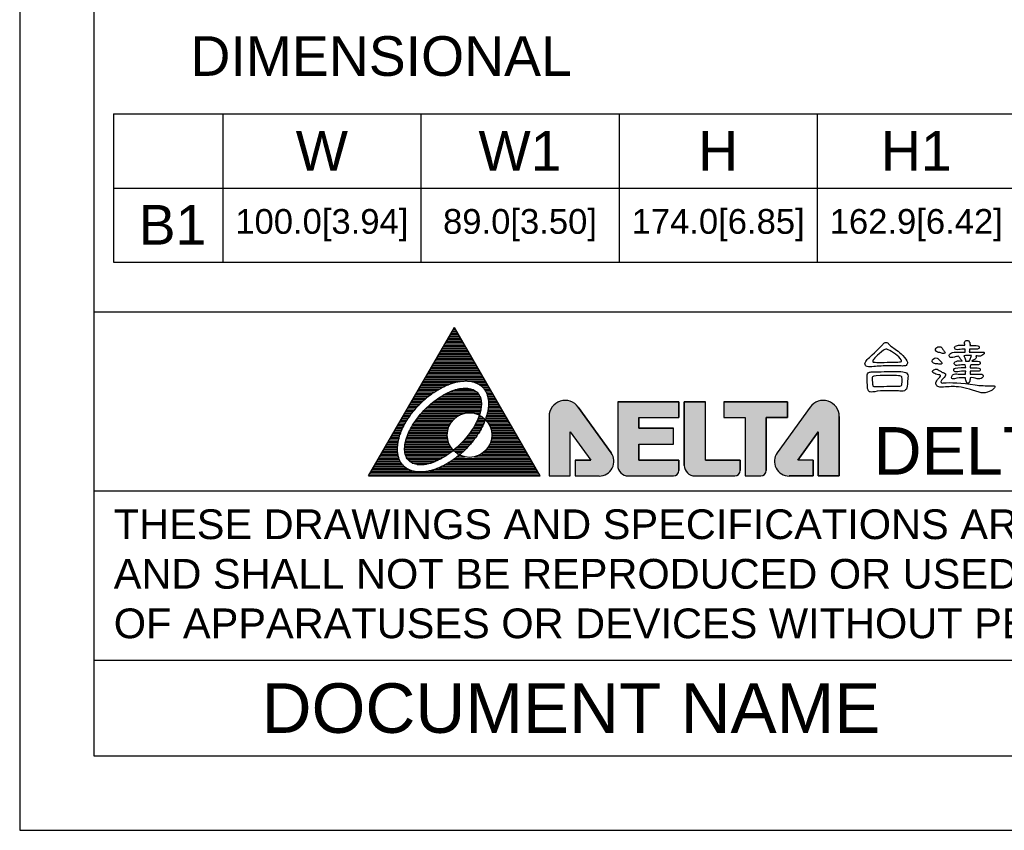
# Model space of a CAD drawing. Header units: millimetres. Extents: x 0 to 420, y 0 to 594.
# Tile 1 of 25: x 0 to 199, y 0 to 164. Entities that reach past the tile are written whole.
import ezdxf
from ezdxf.enums import TextEntityAlignment as Align

# ---------------------------------------------------------------- set-up
doc = ezdxf.new("R2010")
doc.units = ezdxf.units.MM
for name, color, linetype in [('DELTA', 5, 'Continuous'), ('DF', 3, 'Continuous'), ('SPEC', 1, 'Continuous'), ('TXT', 2, 'Continuous')]:
    doc.layers.add(name, color=color, linetype=linetype)
doc.styles.add('TEXTSTYLE_1', font='ARIAL.TTF')

msp = doc.modelspace()

# ---------------------------------------------------------------- hatches: boundary and pattern name
at = {"layer": 'DELTA'}
h = msp.add_hatch(color=7, dxfattribs=at)
edge = h.paths.add_edge_path()
edge.add_line((115.27, 74.73), (112.15, 74.73))
edge.add_line((112.15, 74.73), (112.15, 71.52))
edge.add_line((112.15, 71.52), (117, 71.52))
edge.add_arc((117, 74.47), 2.96, 270, 395.6164)
edge.add_line((119.4, 76.19), (112.77, 85.44))
edge.add_arc((110.13, 83.54), 3.25, 35.7261, 180)
edge.add_line((106.88, 83.54), (106.88, 71.52))
edge.add_line((106.88, 71.52), (111.16, 71.52))
edge.add_line((111.16, 71.52), (111.16, 80.46))
edge.add_line((111.16, 80.46), (115.27, 74.73))
edge = h.paths.add_edge_path()
edge.add_arc((122.86, 73.66), 2.14, 180, 270)
edge.add_line((122.86, 71.52), (131.98, 71.52))
edge.add_arc((131.98, 72.63), 1.11, 270, 360)
edge.add_line((133.09, 72.63), (133.09, 74.73))
edge.add_line((133.09, 74.73), (125.01, 74.73))
edge.add_line((125.01, 74.73), (125.01, 77.95))
edge.add_line((125.01, 77.95), (132.01, 77.95))
edge.add_line((132.01, 77.95), (132.01, 81.16))
edge.add_line((132.01, 81.16), (125.01, 81.16))
edge.add_line((125.01, 81.16), (125.01, 83.3))
edge.add_line((125.01, 83.3), (133.09, 83.3))
edge.add_line((133.09, 83.3), (133.09, 86.52))
edge.add_line((133.09, 86.52), (120.72, 86.52))
edge.add_line((120.72, 86.52), (120.72, 73.66))
edge = h.paths.add_edge_path()
edge.add_arc((136.3, 73.66), 2.14, 180.0847, 270)
edge.add_line((136.3, 71.52), (144.34, 71.52))
edge.add_arc((144.34, 72.63), 1.11, 270, 360)
edge.add_line((145.45, 72.63), (145.45, 74.73))
edge.add_line((145.45, 74.73), (138.44, 74.73))
edge.add_line((138.44, 74.73), (138.44, 86.52))
edge.add_line((138.44, 86.52), (134.16, 86.52))
edge.add_line((134.16, 86.52), (134.16, 73.66))
edge = h.paths.add_edge_path()
edge.add_line((142.15, 83.3), (146.44, 83.3))
edge.add_line((146.44, 83.3), (146.44, 71.52))
edge.add_line((146.44, 71.52), (149.61, 71.52))
edge.add_arc((149.61, 72.63), 1.11, 270, 360)
edge.add_line((150.72, 72.63), (150.72, 83.3))
edge.add_line((150.72, 83.3), (155.01, 83.3))
edge.add_line((155.01, 83.3), (155.01, 86.52))
edge.add_line((155.01, 86.52), (142.15, 86.52))
edge.add_line((142.15, 86.52), (142.15, 83.3))
edge = h.paths.add_edge_path()
edge.add_line((160.18, 74.73), (157.06, 74.73))
edge.add_line((157.06, 74.73), (161.17, 80.46))
edge.add_line((161.17, 80.46), (161.17, 71.52))
edge.add_line((161.17, 71.52), (165.45, 71.52))
edge.add_line((165.45, 71.52), (165.45, 83.54))
edge.add_arc((162.2, 83.54), 3.25, 0, 144.2739)
edge.add_line((159.56, 85.44), (152.93, 76.19))
edge.add_arc((155.33, 74.47), 2.96, 144.3836, 270)
edge.add_line((155.33, 71.52), (160.18, 71.52))
edge.add_line((160.18, 71.52), (160.18, 74.73))

# ---------------------------------------------------------------- linework, layer by layer
at = {"color": 7}
for p, q in [((0, 594), (0, 0)), ((18.95, 144.65), (401, 144.65)), ((18.95, 144.65), (18.95, 114.65)), ((41, 144.65), (41, 114.65)), ((81, 144.65), (81, 114.65)), ((121, 144.65), (121, 114.65)), ((161, 144.65), (161, 114.65)), ((18.95, 129.65), (401, 129.65)), ((18.95, 114.65), (401, 114.65)), ((0, 0), (420, 0))]:
    msp.add_line(p, q, dxfattribs=at)
at = {"layer": 'DELTA', "color": 7}
for p, q in [((70.45, 71.52), (87.77, 101.52)), ((87.5, 101.04), (87.85, 101.39)), ((105.1, 71.52), (87.77, 101.52)), ((86.58, 99.44), (88.97, 99.44)), ((86.76, 99.76), (88.79, 99.76)), ((86.94, 100.07), (88.61, 100.07)), ((87.12, 100.38), (88.43, 100.38)), ((87.3, 100.69), (88.25, 100.69)), ((87.48, 101.01), (88.07, 101.01)), ((87.78, 101.32), (87.89, 101.32)), ((85.49, 97.57), (90.05, 97.57)), ((85.67, 97.88), (89.87, 97.88)), ((85.86, 98.19), (89.69, 98.19)), ((86.04, 98.51), (89.51, 98.51)), ((86.22, 98.82), (89.33, 98.82)), ((86.4, 99.13), (89.15, 99.13)), ((84.41, 95.69), (91.14, 95.69)), ((84.59, 96.01), (90.96, 96.01)), ((84.77, 96.32), (90.78, 96.32)), ((84.95, 96.63), (90.6, 96.63)), ((85.13, 96.94), (90.42, 96.94)), ((85.31, 97.26), (90.23, 97.26)), ((83.15, 93.51), (92.4, 93.51)), ((83.33, 93.82), (92.22, 93.82)), ((83.51, 94.13), (92.04, 94.13)), ((83.69, 94.44), (91.86, 94.44)), ((83.87, 94.76), (91.68, 94.76)), ((84.05, 95.07), (91.5, 95.07)), ((84.23, 95.38), (91.32, 95.38)), ((82.07, 91.63), (93.48, 91.63)), ((82.25, 91.94), (93.3, 91.94)), ((82.43, 92.26), (93.12, 92.26)), ((82.61, 92.57), (92.94, 92.57)), ((82.79, 92.88), (92.76, 92.88)), ((82.97, 93.19), (92.58, 93.19)), ((80.98, 89.76), (86.05, 89.76)), ((81.16, 90.07), (86.81, 90.07)), ((81.34, 90.38), (87.79, 90.38)), ((81.53, 90.69), (89.64, 90.69)), ((81.71, 91.01), (93.84, 91.01)), ((81.89, 91.32), (93.66, 91.32)), ((90.43, 90.69), (94.02, 90.69)), ((91.97, 90.38), (94.2, 90.38)), ((92.63, 90.07), (94.38, 90.07)), ((93.09, 89.76), (94.57, 89.76)), ((79.72, 87.57), (82.49, 87.57)), ((79.9, 87.88), (82.89, 87.88)), ((80.08, 88.19), (83.32, 88.19)), ((80.26, 88.51), (83.78, 88.51)), ((80.44, 88.82), (84.27, 88.82)), ((80.62, 89.13), (84.8, 89.13)), ((80.8, 89.44), (85.39, 89.44)), ((85.05, 87.57), (92.91, 87.57)), ((85.58, 87.88), (92.76, 87.88)), ((86.16, 88.19), (92.54, 88.19)), ((86.81, 88.51), (92.25, 88.51)), ((87.61, 88.82), (91.82, 88.82)), ((88.73, 89.13), (91.06, 89.13)), ((93.44, 89.44), (94.75, 89.44)), ((93.71, 89.13), (94.93, 89.13)), ((93.93, 88.82), (95.11, 88.82)), ((94.11, 88.51), (95.29, 88.51)), ((94.26, 88.19), (95.47, 88.19)), ((94.37, 87.88), (95.65, 87.88)), ((94.46, 87.57), (95.83, 87.57)), ((78.64, 85.69), (80.45, 85.69)), ((78.82, 86.01), (80.75, 86.01)), ((79, 86.32), (81.06, 86.32)), ((79.18, 86.63), (81.39, 86.63)), ((79.36, 86.94), (81.74, 86.94)), ((79.54, 87.26), (82.1, 87.26)), ((82.59, 85.69), (93.19, 85.69)), ((82.94, 86.01), (93.2, 86.01)), ((83.32, 86.32), (93.19, 86.32)), ((83.71, 86.63), (93.16, 86.63)), ((84.13, 86.94), (93.11, 86.94)), ((84.57, 87.26), (93.03, 87.26)), ((94.53, 87.26), (96.01, 87.26)), ((94.59, 86.94), (96.19, 86.94)), ((94.62, 86.63), (96.37, 86.63)), ((94.63, 85.69), (96.91, 85.69)), ((94.64, 86.32), (96.55, 86.32)), ((94.64, 86.01), (96.73, 86.01)), ((120.72, 86.52), (120.72, 73.66)), ((120.72, 86.52), (120.72, 73.66)), ((133.09, 86.52), (120.72, 86.52)), ((120.72, 86.52), (133.09, 86.52)), ((133.09, 83.3), (133.09, 86.52)), ((133.09, 86.52), (133.09, 83.3)), ((134.16, 86.52), (134.16, 73.66)), ((134.16, 73.66), (134.16, 86.52)), ((138.44, 86.52), (134.16, 86.52)), ((134.16, 86.52), (138.44, 86.52)), ((138.44, 74.73), (138.44, 86.52)), ((138.44, 74.73), (138.44, 86.52)), ((155.01, 86.52), (142.15, 86.52)), ((142.15, 86.52), (155.01, 86.52)), ((142.15, 86.52), (142.15, 83.3)), ((142.15, 86.52), (142.15, 83.3)), ((155.01, 83.3), (155.01, 86.52)), ((155.01, 86.52), (155.01, 83.3)), ((77.38, 83.51), (78.68, 83.51)), ((77.56, 83.82), (78.9, 83.82)), ((77.74, 84.13), (79.13, 84.13)), ((77.92, 84.44), (79.37, 84.44)), ((78.1, 84.76), (79.62, 84.76)), ((78.28, 85.07), (79.89, 85.07)), ((78.46, 85.38), (80.16, 85.38)), ((80.53, 83.51), (88.3, 83.51)), ((80.79, 83.82), (88.85, 83.82)), ((81.06, 84.13), (89.71, 84.13)), ((81.33, 84.44), (92.99, 84.44)), ((81.63, 84.76), (93.06, 84.76)), ((81.93, 85.07), (93.12, 85.07)), ((82.25, 85.38), (93.16, 85.38)), ((91.91, 84.13), (92.9, 84.13)), ((92.69, 83.51), (93.31, 83.51)), ((92.77, 83.82), (92.8, 83.82)), ((94.22, 83.51), (98.17, 83.51)), ((94.31, 83.82), (97.99, 83.82)), ((94.39, 84.13), (97.81, 84.13)), ((94.46, 84.44), (97.63, 84.44)), ((94.52, 84.76), (97.45, 84.76)), ((94.57, 85.07), (97.27, 85.07)), ((94.6, 85.38), (97.09, 85.38)), ((106.88, 83.54), (106.88, 71.52)), ((106.88, 83.54), (106.88, 71.52)), ((119.4, 76.19), (112.77, 85.44)), ((112.77, 85.43), (119.4, 76.2)), ((159.56, 85.44), (152.93, 76.19)), ((159.56, 85.43), (152.93, 76.2)), ((165.45, 71.52), (165.45, 83.54)), ((165.45, 83.54), (165.45, 71.52)), ((76.29, 81.63), (77.55, 81.63)), ((76.47, 81.94), (77.72, 81.94)), ((76.65, 82.26), (77.89, 82.26)), ((76.83, 82.57), (78.07, 82.57)), ((77.01, 82.88), (78.26, 82.88)), ((77.19, 83.19), (78.46, 83.19)), ((79.23, 81.63), (86.71, 81.63)), ((79.42, 81.94), (86.87, 81.94)), ((79.62, 82.26), (87.06, 82.26)), ((79.83, 82.57), (87.28, 82.57)), ((80.06, 82.88), (87.56, 82.88)), ((80.29, 83.19), (87.89, 83.19)), ((91.81, 81.63), (93.47, 81.63)), ((91.98, 81.94), (93.62, 81.94)), ((92.15, 82.26), (93.76, 82.26)), ((92.3, 82.57), (93.89, 82.57)), ((92.44, 82.88), (94.01, 82.88)), ((92.57, 83.19), (93.72, 83.19)), ((94.06, 82.88), (98.53, 82.88)), ((94.12, 83.19), (98.35, 83.19)), ((94.33, 82.57), (98.72, 82.57)), ((94.56, 82.26), (98.9, 82.26)), ((94.75, 81.94), (99.08, 81.94)), ((94.9, 81.63), (99.26, 81.63)), ((125.01, 83.3), (133.09, 83.3)), ((125.01, 83.3), (133.09, 83.3)), ((125.01, 81.16), (125.01, 83.3)), ((125.01, 83.3), (125.01, 81.16)), ((142.15, 83.3), (146.44, 83.3)), ((142.15, 83.3), (146.44, 83.3)), ((146.44, 83.3), (146.44, 71.52)), ((146.44, 83.3), (146.44, 71.52)), ((150.72, 72.63), (150.72, 83.3)), ((150.72, 83.3), (150.72, 72.63)), ((150.72, 83.3), (155.01, 83.3)), ((155.01, 83.3), (150.72, 83.3)), ((75.21, 79.76), (76.76, 79.76)), ((75.39, 80.07), (76.87, 80.07)), ((75.57, 80.38), (76.99, 80.38)), ((75.75, 80.69), (77.11, 80.69)), ((75.93, 81.01), (77.25, 81.01)), ((76.11, 81.32), (77.4, 81.32)), ((78.3, 79.76), (86.31, 79.76)), ((78.43, 80.07), (86.32, 80.07)), ((78.57, 80.38), (86.35, 80.38)), ((78.72, 80.69), (86.4, 80.69)), ((78.88, 81.01), (86.48, 81.01)), ((79.05, 81.32), (86.58, 81.32)), ((90.55, 79.76), (92.39, 79.76)), ((90.79, 80.07), (92.59, 80.07)), ((91.01, 80.38), (92.78, 80.38)), ((91.23, 80.69), (92.97, 80.69)), ((91.43, 81.01), (93.14, 81.01)), ((91.63, 81.32), (93.31, 81.32)), ((95.03, 81.32), (99.44, 81.32)), ((95.13, 81.01), (99.62, 81.01)), ((95.21, 80.69), (99.8, 80.69)), ((95.26, 80.38), (99.98, 80.38)), ((95.3, 80.07), (100.16, 80.07)), ((95.31, 79.76), (100.34, 79.76)), ((111.16, 80.46), (115.27, 74.73)), ((111.16, 71.52), (111.16, 80.46)), ((111.16, 80.46), (115.27, 74.73)), ((111.16, 71.52), (111.16, 80.46)), ((132.01, 81.16), (125.01, 81.16)), ((125.01, 81.16), (132.01, 81.16)), ((132.01, 77.95), (132.01, 81.16)), ((132.01, 77.95), (132.01, 81.16)), ((157.06, 74.73), (161.17, 80.46)), ((161.17, 80.46), (157.06, 74.73)), ((161.17, 80.46), (161.17, 71.52)), ((161.17, 71.52), (161.17, 80.46)), ((73.95, 77.57), (76.29, 77.57)), ((74.13, 77.88), (76.33, 77.88)), ((74.31, 78.19), (76.37, 78.19)), ((74.49, 78.51), (76.43, 78.51)), ((74.67, 78.82), (76.5, 78.82)), ((74.85, 79.13), (76.58, 79.13)), ((75.03, 79.44), (76.66, 79.44)), ((77.74, 77.57), (86.88, 77.57)), ((77.78, 77.88), (86.72, 77.88)), ((77.83, 78.19), (86.59, 78.19)), ((77.9, 78.51), (86.49, 78.51)), ((77.98, 78.82), (86.41, 78.82)), ((78.07, 79.13), (86.35, 79.13)), ((78.18, 79.44), (86.32, 79.44)), ((88.56, 77.57), (90.67, 77.57)), ((88.89, 77.88), (90.95, 77.88)), ((89.2, 78.19), (91.21, 78.19)), ((89.49, 78.51), (91.47, 78.51)), ((89.78, 78.82), (91.71, 78.82)), ((90.05, 79.13), (91.95, 79.13)), ((90.31, 79.44), (92.17, 79.44)), ((94.73, 77.57), (101.6, 77.57)), ((94.89, 77.88), (101.42, 77.88)), ((95.02, 78.19), (101.24, 78.19)), ((95.13, 78.51), (101.06, 78.51)), ((95.21, 78.82), (100.88, 78.82)), ((95.26, 79.13), (100.7, 79.13)), ((95.29, 79.44), (100.52, 79.44)), ((125.01, 77.95), (132.01, 77.95)), ((125.01, 77.95), (132.01, 77.95)), ((125.01, 74.73), (125.01, 77.95)), ((125.01, 77.95), (125.01, 74.73)), ((72.86, 75.69), (76.39, 75.69)), ((73.04, 76.01), (76.33, 76.01)), ((73.23, 76.32), (76.29, 76.32)), ((73.41, 76.63), (76.27, 76.63)), ((73.59, 76.94), (76.27, 76.94)), ((73.77, 77.26), (76.27, 77.26)), ((77.71, 77.26), (87.07, 77.26)), ((77.71, 76.94), (87.3, 76.94)), ((77.72, 76.63), (87.48, 76.63)), ((77.75, 76.32), (87.08, 76.32)), ((77.81, 76.01), (86.66, 76.01)), ((77.9, 75.69), (86.2, 75.69)), ((87.58, 76.63), (89.75, 76.63)), ((87.86, 76.94), (90.07, 76.94)), ((87.92, 76.32), (89.42, 76.32)), ((88.22, 77.26), (90.38, 77.26)), ((88.34, 76.01), (89.07, 76.01)), ((88.7, 75.69), (88.9, 75.69)), ((92.72, 75.69), (102.68, 75.69)), ((93.28, 76.01), (102.5, 76.01)), ((93.7, 76.32), (102.32, 76.32)), ((94.03, 76.63), (102.14, 76.63)), ((94.31, 76.94), (101.96, 76.94)), ((94.54, 77.26), (101.78, 77.26)), ((71.78, 73.82), (77.26, 73.82)), ((71.96, 74.13), (77.03, 74.13)), ((72.14, 74.44), (76.84, 74.44)), ((72.32, 74.76), (76.69, 74.76)), ((72.5, 75.07), (76.56, 75.07)), ((72.68, 75.38), (76.46, 75.38)), ((78.03, 75.38), (85.71, 75.38)), ((78.2, 75.07), (85.18, 75.07)), ((78.44, 74.76), (84.58, 74.76)), ((78.76, 74.44), (83.89, 74.44)), ((79.24, 74.13), (83.04, 74.13)), ((80.25, 73.82), (81.67, 73.82)), ((85.95, 73.82), (103.77, 73.82)), ((86.5, 74.13), (103.59, 74.13)), ((87, 74.44), (103.41, 74.44)), ((87.46, 74.76), (103.23, 74.76)), ((87.9, 75.07), (103.05, 75.07)), ((88.31, 75.38), (89.8, 75.38)), ((91.81, 75.38), (102.87, 75.38)), ((112.15, 74.73), (112.15, 71.52)), ((115.27, 74.73), (112.15, 74.73)), ((112.15, 74.73), (112.15, 71.52)), ((112.15, 74.73), (115.27, 74.73)), ((133.09, 74.73), (125.01, 74.73)), ((125.01, 74.73), (133.09, 74.73)), ((133.09, 72.63), (133.09, 74.73)), ((133.09, 74.73), (133.09, 72.63)), ((145.45, 74.73), (138.44, 74.73)), ((138.44, 74.73), (145.45, 74.73)), ((145.45, 72.63), (145.45, 74.73)), ((145.45, 74.73), (145.45, 72.63)), ((160.18, 74.73), (157.06, 74.73)), ((160.18, 74.73), (157.06, 74.73)), ((160.18, 71.52), (160.18, 74.73)), ((160.18, 74.73), (160.18, 71.52)), ((70.52, 71.63), (105.03, 71.63)), ((70.7, 71.94), (104.85, 71.94)), ((70.88, 72.26), (104.67, 72.26)), ((71.06, 72.57), (79.18, 72.57)), ((71.24, 72.88), (78.43, 72.88)), ((71.42, 73.19), (77.93, 73.19)), ((71.6, 73.51), (77.56, 73.51)), ((82.79, 72.57), (104.49, 72.57)), ((83.85, 72.88), (104.31, 72.88)), ((84.66, 73.19), (104.13, 73.19)), ((85.35, 73.51), (103.95, 73.51)), ((70.45, 71.52), (105.1, 71.52)), ((106.88, 71.52), (111.16, 71.52)), ((106.88, 71.52), (111.16, 71.52)), ((112.15, 71.52), (117, 71.52)), ((112.15, 71.52), (117, 71.52)), ((122.86, 71.52), (131.98, 71.52)), ((122.86, 71.52), (131.98, 71.52)), ((136.3, 71.52), (144.34, 71.52)), ((136.3, 71.52), (144.34, 71.52)), ((146.44, 71.52), (149.61, 71.52)), ((146.44, 71.52), (149.61, 71.52)), ((155.33, 71.52), (160.18, 71.52)), ((160.18, 71.52), (155.33, 71.52)), ((161.17, 71.52), (165.45, 71.52)), ((165.45, 71.52), (161.17, 71.52))]:
    msp.add_line(p, q, dxfattribs=at)
msp.add_circle((90.81, 79.77), 4.5, dxfattribs=at)
for centre, radius, start, end in [((110.13, 83.54), 3.25, 35.7261, 180), ((110.13, 83.54), 3.25, 35.6787, 180), ((162.2, 83.54), 3.25, 0, 144.2739), ((162.2, 83.54), 3.25, 0, 144.3213), ((117, 74.47), 2.96, 270, 35.6787), ((117, 74.47), 2.96, 270, 35.6164), ((155.33, 74.47), 2.96, 144.3213, 270), ((155.33, 74.47), 2.96, 144.3836, 270), ((122.86, 73.66), 2.14, 180, 270), ((122.86, 73.66), 2.14, 180, 270), ((136.3, 73.66), 2.14, 180.0847, 270), ((136.3, 73.66), 2.14, 180, 270), ((131.98, 72.63), 1.11, 270, 0), ((131.98, 72.63), 1.11, 270, 0), ((144.34, 72.63), 1.11, 270, 0), ((144.34, 72.63), 1.11, 270, 0), ((149.61, 72.63), 1.11, 270, 0), ((149.61, 72.63), 1.11, 270, 0)]:
    msp.add_arc(centre, radius, start, end, dxfattribs=at)
for points, knots in [([(175.18, 93.76), (176.66, 93.75), (177.67, 93.74), (178.21, 93.72), (178.21, 93.72), (178.54, 93.71), (178.79, 93.75), (178.95, 93.84), (178.95, 93.84), (179.1, 93.93), (179.19, 94.09), (179.22, 94.31), (179.22, 94.31), (179.28, 94.55), (179.07, 94.94), (178.6, 95.47), (178.6, 95.47), (177.67, 96.45), (176.89, 97.12), (176.26, 97.47), (176.26, 97.47), (175.89, 97.67), (175.61, 97.92), (175.4, 98.22), (175.4, 98.22), (175.29, 98.39), (175.11, 98.48), (174.85, 98.49), (174.85, 98.49), (174.66, 98.49), (174.49, 98.39), (174.34, 98.19), (174.34, 98.19), (174.09, 97.88), (173.35, 97.15), (172.13, 96), (172.13, 96), (171.25, 95.21), (170.77, 94.67), (170.68, 94.39), (170.68, 94.39), (170.59, 94.12), (170.66, 93.89), (170.9, 93.71), (170.9, 93.71), (171.1, 93.54), (171.49, 93.5), (172.06, 93.57), (172.06, 93.57), (172.96, 93.68), (174, 93.74), (175.18, 93.76)], [0, 0, 0, 0, 0.076923, 0.076923, 0.076923, 0.076923, 0.153846, 0.153846, 0.153846, 0.153846, 0.230769, 0.230769, 0.230769, 0.230769, 0.307692, 0.307692, 0.307692, 0.307692, 0.384615, 0.384615, 0.384615, 0.384615, 0.461538, 0.461538, 0.461538, 0.461538, 0.538462, 0.538462, 0.538462, 0.538462, 0.615385, 0.615385, 0.615385, 0.615385, 0.692308, 0.692308, 0.692308, 0.692308, 0.769231, 0.769231, 0.769231, 0.769231, 0.846154, 0.846154, 0.846154, 0.846154, 0.923077, 0.923077, 0.923077, 0.923077, 1, 1, 1, 1]), ([(186.22, 97.3), (186.18, 97.41), (186.09, 97.5), (185.95, 97.57), (185.95, 97.57), (185.78, 97.64), (185.59, 97.64), (185.38, 97.57), (185.38, 97.57), (185.21, 97.51), (185.08, 97.43), (184.99, 97.32), (184.99, 97.32), (184.88, 97.15), (184.85, 97.01), (184.89, 96.89), (184.89, 96.89), (184.97, 96.67), (185.18, 96.53), (185.49, 96.47), (185.49, 96.47), (185.83, 96.4), (186.09, 96.34), (186.27, 96.26), (186.27, 96.26), (186.53, 96.2), (186.7, 96.22), (186.78, 96.33), (186.78, 96.33), (186.86, 96.42), (186.8, 96.58), (186.6, 96.81), (186.6, 96.81), (186.44, 96.98), (186.31, 97.14), (186.22, 97.3)], [0, 0, 0, 0, 0.111111, 0.111111, 0.111111, 0.111111, 0.222222, 0.222222, 0.222222, 0.222222, 0.333333, 0.333333, 0.333333, 0.333333, 0.444444, 0.444444, 0.444444, 0.444444, 0.555556, 0.555556, 0.555556, 0.555556, 0.666667, 0.666667, 0.666667, 0.666667, 0.777778, 0.777778, 0.777778, 0.777778, 0.888889, 0.888889, 0.888889, 0.888889, 1, 1, 1, 1]), ([(193.03, 95.77), (193.19, 95.77), (193.35, 95.76), (193.51, 95.73), (193.51, 95.73), (193.84, 95.68), (194.08, 95.7), (194.26, 95.81), (194.26, 95.81), (194.54, 96), (194.7, 96.17), (194.74, 96.32), (194.74, 96.32), (194.77, 96.46), (194.61, 96.54), (194.23, 96.54), (194.23, 96.54), (193.37, 96.54), (192.53, 96.53), (191.7, 96.52), (191.7, 96.52), (191.71, 96.66), (191.72, 96.82), (191.73, 97), (191.73, 97), (191.73, 97.04), (191.73, 97.09), (191.74, 97.15), (191.74, 97.15), (192.16, 97.15), (192.62, 97.14), (193.11, 97.12), (193.11, 97.12), (193.45, 97.12), (193.64, 97.2), (193.68, 97.34), (193.68, 97.34), (193.74, 97.49), (193.72, 97.62), (193.63, 97.73), (193.63, 97.73), (193.49, 97.84), (192.89, 97.89), (191.84, 97.89), (191.84, 97.89), (191.88, 98.17), (191.83, 98.42), (191.7, 98.63), (191.7, 98.63), (191.56, 98.85), (191.35, 98.93), (191.1, 98.87), (191.1, 98.87), (190.85, 98.81), (190.74, 98.6), (190.76, 98.24), (190.76, 98.24), (190.79, 98.13), (190.8, 98.01), (190.81, 97.9), (190.81, 97.9), (189.72, 97.96), (189.07, 97.89), (188.87, 97.71), (188.87, 97.71), (188.72, 97.57), (188.69, 97.41), (188.76, 97.23), (188.76, 97.23), (188.88, 97.01), (189.16, 96.95), (189.6, 97.04), (189.6, 97.04), (189.95, 97.11), (190.37, 97.14), (190.85, 97.14), (190.85, 97.14), (190.84, 96.91), (190.85, 96.7), (190.87, 96.52), (190.87, 96.52), (190.56, 96.53), (190.26, 96.53), (189.96, 96.52), (189.96, 96.52), (188.84, 96.52), (188.22, 96.48), (188.1, 96.4), (188.1, 96.4), (187.94, 96.34), (187.81, 96.23), (187.72, 96.07), (187.72, 96.07), (187.63, 95.87), (187.64, 95.69), (187.75, 95.52), (187.75, 95.52), (187.87, 95.38), (188.19, 95.38), (188.71, 95.52), (188.71, 95.52), (188.93, 95.59), (189.22, 95.65), (189.57, 95.7), (189.57, 95.7), (189.54, 95.65), (189.67, 95.45), (189.96, 95.12), (189.96, 95.12), (190.07, 94.98), (190.17, 94.85), (190.25, 94.73), (190.25, 94.73), (189.53, 94.8), (189.05, 94.73), (188.82, 94.54), (188.82, 94.54), (188.67, 94.39), (188.63, 94.24), (188.71, 94.06), (188.71, 94.06), (188.82, 93.84), (189.1, 93.78), (189.54, 93.87), (189.54, 93.87), (189.91, 93.93), (190.35, 93.96), (190.87, 93.96), (190.87, 93.96), (190.93, 93.83), (190.97, 93.64), (190.99, 93.39), (190.99, 93.39), (189.62, 93.43), (188.86, 93.37), (188.71, 93.21), (188.71, 93.21), (188.56, 93.08), (188.52, 92.93), (188.6, 92.76), (188.6, 92.76), (188.71, 92.56), (188.97, 92.5), (189.39, 92.57), (189.39, 92.57), (189.84, 92.63), (190.37, 92.68), (190.98, 92.7), (190.98, 92.7), (190.97, 92.47), (190.95, 92.25), (190.93, 92.05), (190.93, 92.05), (190.11, 92.05), (189.52, 92.07), (189.17, 92.12), (189.17, 92.12), (188.79, 92.17), (188.5, 92.08), (188.31, 91.85), (188.31, 91.85), (188.16, 91.67), (188.1, 91.51), (188.13, 91.35), (188.13, 91.35), (188.17, 91.15), (188.36, 91.09), (188.71, 91.16), (188.71, 91.16), (189.26, 91.33), (190.01, 91.39), (190.93, 91.35), (190.93, 91.35), (190.96, 91.03), (191.03, 90.74), (191.13, 90.48), (191.13, 90.48), (191.18, 90.32), (191.28, 90.23), (191.43, 90.23), (191.43, 90.23), (191.54, 90.23), (191.63, 90.3), (191.71, 90.44), (191.71, 90.44), (191.83, 90.67), (191.89, 90.96), (191.88, 91.33), (191.88, 91.33), (191.87, 91.34), (191.87, 91.34), (191.87, 91.35), (191.87, 91.35), (192.28, 91.41), (192.75, 91.34), (193.29, 91.16), (193.29, 91.16), (193.71, 91.05), (194.04, 91.1), (194.3, 91.34), (194.3, 91.34), (194.47, 91.51), (194.55, 91.68), (194.54, 91.83), (194.54, 91.83), (194.52, 92.05), (194.12, 92.14), (193.35, 92.09), (193.35, 92.09), (193.1, 92.08), (192.6, 92.07), (191.85, 92.05), (191.85, 92.05), (191.85, 92.3), (191.85, 92.51), (191.85, 92.68), (191.85, 92.68), (192.32, 92.68), (192.82, 92.67), (193.35, 92.65), (193.35, 92.65), (193.66, 92.65), (193.85, 92.72), (193.9, 92.86), (193.9, 92.86), (193.96, 93), (193.94, 93.12), (193.85, 93.21), (193.85, 93.21), (193.73, 93.32), (193.07, 93.38), (191.87, 93.38), (191.87, 93.38), (191.88, 93.61), (191.92, 93.81), (192, 93.98), (192, 93.98), (192.41, 93.98), (192.86, 93.97), (193.33, 93.95), (193.33, 93.95), (193.66, 93.95), (193.86, 94.03), (193.9, 94.17), (193.9, 94.17), (193.96, 94.32), (193.94, 94.45), (193.85, 94.55), (193.85, 94.55), (193.71, 94.66), (193.18, 94.72), (192.25, 94.72), (192.25, 94.72), (192.58, 94.94), (192.78, 95.06), (192.86, 95.1), (192.86, 95.1), (193.08, 95.27), (193.14, 95.5), (193.03, 95.77)], [0, 0, 0, 0, 0.015385, 0.015385, 0.015385, 0.015385, 0.030769, 0.030769, 0.030769, 0.030769, 0.046154, 0.046154, 0.046154, 0.046154, 0.061538, 0.061538, 0.061538, 0.061538, 0.076923, 0.076923, 0.076923, 0.076923, 0.092308, 0.092308, 0.092308, 0.092308, 0.107692, 0.107692, 0.107692, 0.107692, 0.123077, 0.123077, 0.123077, 0.123077, 0.138462, 0.138462, 0.138462, 0.138462, 0.153846, 0.153846, 0.153846, 0.153846, 0.169231, 0.169231, 0.169231, 0.169231, 0.184615, 0.184615, 0.184615, 0.184615, 0.2, 0.2, 0.2, 0.2, 0.215385, 0.215385, 0.215385, 0.215385, 0.230769, 0.230769, 0.230769, 0.230769, 0.246154, 0.246154, 0.246154, 0.246154, 0.261538, 0.261538, 0.261538, 0.261538, 0.276923, 0.276923, 0.276923, 0.276923, 0.292308, 0.292308, 0.292308, 0.292308, 0.307692, 0.307692, 0.307692, 0.307692, 0.323077, 0.323077, 0.323077, 0.323077, 0.338462, 0.338462, 0.338462, 0.338462, 0.353846, 0.353846, 0.353846, 0.353846, 0.369231, 0.369231, 0.369231, 0.369231, 0.384615, 0.384615, 0.384615, 0.384615, 0.4, 0.4, 0.4, 0.4, 0.415385, 0.415385, 0.415385, 0.415385, 0.430769, 0.430769, 0.430769, 0.430769, 0.446154, 0.446154, 0.446154, 0.446154, 0.461538, 0.461538, 0.461538, 0.461538, 0.476923, 0.476923, 0.476923, 0.476923, 0.492308, 0.492308, 0.492308, 0.492308, 0.507692, 0.507692, 0.507692, 0.507692, 0.523077, 0.523077, 0.523077, 0.523077, 0.538462, 0.538462, 0.538462, 0.538462, 0.553846, 0.553846, 0.553846, 0.553846, 0.569231, 0.569231, 0.569231, 0.569231, 0.584615, 0.584615, 0.584615, 0.584615, 0.6, 0.6, 0.6, 0.6, 0.615385, 0.615385, 0.615385, 0.615385, 0.630769, 0.630769, 0.630769, 0.630769, 0.646154, 0.646154, 0.646154, 0.646154, 0.661538, 0.661538, 0.661538, 0.661538, 0.676923, 0.676923, 0.676923, 0.676923, 0.692308, 0.692308, 0.692308, 0.692308, 0.707692, 0.707692, 0.707692, 0.707692, 0.723077, 0.723077, 0.723077, 0.723077, 0.738462, 0.738462, 0.738462, 0.738462, 0.753846, 0.753846, 0.753846, 0.753846, 0.769231, 0.769231, 0.769231, 0.769231, 0.784615, 0.784615, 0.784615, 0.784615, 0.8, 0.8, 0.8, 0.8, 0.815385, 0.815385, 0.815385, 0.815385, 0.830769, 0.830769, 0.830769, 0.830769, 0.846154, 0.846154, 0.846154, 0.846154, 0.861538, 0.861538, 0.861538, 0.861538, 0.876923, 0.876923, 0.876923, 0.876923, 0.892308, 0.892308, 0.892308, 0.892308, 0.907692, 0.907692, 0.907692, 0.907692, 0.923077, 0.923077, 0.923077, 0.923077, 0.938462, 0.938462, 0.938462, 0.938462, 0.953846, 0.953846, 0.953846, 0.953846, 0.969231, 0.969231, 0.969231, 0.969231, 0.984615, 0.984615, 0.984615, 0.984615, 1, 1, 1, 1]), ([(176.03, 96.63), (176.55, 96.33), (177.03, 95.97), (177.45, 95.55), (177.45, 95.55), (177.89, 95.08), (178.09, 94.78), (178.04, 94.66), (178.04, 94.66), (177.97, 94.52), (177.01, 94.45), (175.15, 94.47), (175.15, 94.47), (173.29, 94.42), (172.32, 94.45), (172.25, 94.55), (172.25, 94.55), (172.09, 94.77), (172.52, 95.33), (173.54, 96.21), (173.54, 96.21), (174.23, 96.82), (174.67, 97.12), (174.85, 97.12), (174.85, 97.12), (175.11, 97.12), (175.5, 96.95), (176.03, 96.63)], [0, 0, 0, 0, 0.142857, 0.142857, 0.142857, 0.142857, 0.285714, 0.285714, 0.285714, 0.285714, 0.428571, 0.428571, 0.428571, 0.428571, 0.571429, 0.571429, 0.571429, 0.571429, 0.714286, 0.714286, 0.714286, 0.714286, 0.857143, 0.857143, 0.857143, 0.857143, 1, 1, 1, 1]), ([(190.92, 95.81), (191.37, 95.82), (191.78, 95.82), (192.17, 95.81), (192.17, 95.81), (192.13, 95.72), (192.09, 95.6), (192.04, 95.44), (192.04, 95.44), (191.96, 95.25), (191.84, 95.01), (191.67, 94.72), (191.67, 94.72), (191.45, 94.73), (191.21, 94.73), (190.96, 94.73), (190.96, 94.73), (190.93, 95.06), (190.85, 95.31), (190.73, 95.48), (190.73, 95.48), (190.7, 95.62), (190.66, 95.72), (190.59, 95.79), (190.59, 95.79), (190.68, 95.79), (190.79, 95.8), (190.92, 95.81)], [0, 0, 0, 0, 0.142857, 0.142857, 0.142857, 0.142857, 0.285714, 0.285714, 0.285714, 0.285714, 0.428571, 0.428571, 0.428571, 0.428571, 0.571429, 0.571429, 0.571429, 0.571429, 0.714286, 0.714286, 0.714286, 0.714286, 0.857143, 0.857143, 0.857143, 0.857143, 1, 1, 1, 1]), ([(185.51, 95.1), (185.45, 95.21), (185.35, 95.29), (185.19, 95.33), (185.19, 95.33), (185.03, 95.39), (184.85, 95.37), (184.65, 95.28), (184.65, 95.28), (184.47, 95.19), (184.35, 95.08), (184.29, 94.96), (184.29, 94.96), (184.2, 94.79), (184.18, 94.64), (184.23, 94.53), (184.23, 94.53), (184.34, 94.33), (184.56, 94.21), (184.89, 94.18), (184.89, 94.18), (185.25, 94.15), (185.51, 94.11), (185.68, 94.07), (185.68, 94.07), (185.94, 94.04), (186.11, 94.08), (186.19, 94.2), (186.19, 94.2), (186.26, 94.31), (186.18, 94.46), (185.96, 94.65), (185.96, 94.65), (185.77, 94.8), (185.62, 94.95), (185.51, 95.1)], [0, 0, 0, 0, 0.111111, 0.111111, 0.111111, 0.111111, 0.222222, 0.222222, 0.222222, 0.222222, 0.333333, 0.333333, 0.333333, 0.333333, 0.444444, 0.444444, 0.444444, 0.444444, 0.555556, 0.555556, 0.555556, 0.555556, 0.666667, 0.666667, 0.666667, 0.666667, 0.777778, 0.777778, 0.777778, 0.777778, 0.888889, 0.888889, 0.888889, 0.888889, 1, 1, 1, 1]), ([(177.71, 88.66), (178.2, 88.57), (178.58, 88.64), (178.86, 88.88), (178.86, 88.88), (179.1, 89.07), (179.22, 89.46), (179.2, 90.04), (179.2, 90.04), (179.21, 90.52), (179.25, 90.96), (179.32, 91.38), (179.32, 91.38), (179.39, 91.8), (179.29, 92.12), (179.02, 92.32), (179.02, 92.32), (178.82, 92.47), (178.44, 92.56), (177.87, 92.59), (177.87, 92.59), (176.93, 92.62), (175.61, 92.62), (173.89, 92.57), (173.89, 92.57), (173.18, 92.54), (172.52, 92.53), (171.92, 92.52), (171.92, 92.52), (171.64, 92.52), (171.43, 92.46), (171.29, 92.34), (171.29, 92.34), (171.09, 92.15), (171.03, 91.78), (171.09, 91.23), (171.09, 91.23), (171.1, 90.66), (171.12, 90.08), (171.16, 89.49), (171.16, 89.49), (171.16, 89.02), (171.29, 88.7), (171.55, 88.54), (171.55, 88.54), (171.73, 88.43), (172.08, 88.43), (172.61, 88.54), (172.61, 88.54), (173.25, 88.68), (174.13, 88.75), (175.26, 88.74), (175.26, 88.74), (176.61, 88.73), (177.43, 88.71), (177.71, 88.66)], [0, 0, 0, 0, 0.071429, 0.071429, 0.071429, 0.071429, 0.142857, 0.142857, 0.142857, 0.142857, 0.214286, 0.214286, 0.214286, 0.214286, 0.285714, 0.285714, 0.285714, 0.285714, 0.357143, 0.357143, 0.357143, 0.357143, 0.428571, 0.428571, 0.428571, 0.428571, 0.5, 0.5, 0.5, 0.5, 0.571429, 0.571429, 0.571429, 0.571429, 0.642857, 0.642857, 0.642857, 0.642857, 0.714286, 0.714286, 0.714286, 0.714286, 0.785714, 0.785714, 0.785714, 0.785714, 0.857143, 0.857143, 0.857143, 0.857143, 0.928571, 0.928571, 0.928571, 0.928571, 1, 1, 1, 1]), ([(174.74, 91.82), (176.69, 91.85), (177.78, 91.78), (178.01, 91.63), (178.01, 91.63), (178.09, 91.56), (178.13, 91.3), (178.13, 90.84), (178.13, 90.84), (178.14, 90.25), (178.1, 89.9), (178.01, 89.78), (178.01, 89.78), (177.87, 89.67), (177.6, 89.62), (177.2, 89.63), (177.2, 89.63), (176.51, 89.67), (175.12, 89.64), (173.03, 89.55), (173.03, 89.55), (172.67, 89.54), (172.42, 89.58), (172.31, 89.66), (172.31, 89.66), (172.24, 89.69), (172.19, 89.93), (172.14, 90.36), (172.14, 90.36), (172.08, 91.08), (172.09, 91.47), (172.17, 91.54), (172.17, 91.54), (172.33, 91.69), (173.19, 91.78), (174.74, 91.82)], [0, 0, 0, 0, 0.111111, 0.111111, 0.111111, 0.111111, 0.222222, 0.222222, 0.222222, 0.222222, 0.333333, 0.333333, 0.333333, 0.333333, 0.444444, 0.444444, 0.444444, 0.444444, 0.555556, 0.555556, 0.555556, 0.555556, 0.666667, 0.666667, 0.666667, 0.666667, 0.777778, 0.777778, 0.777778, 0.777778, 0.888889, 0.888889, 0.888889, 0.888889, 1, 1, 1, 1]), ([(184.55, 92.26), (184.8, 92.14), (185.1, 92.04), (185.47, 91.97), (185.47, 91.97), (185.69, 91.96), (185.83, 91.91), (185.88, 91.81), (185.88, 91.81), (185.94, 91.69), (185.9, 91.58), (185.75, 91.49), (185.75, 91.49), (184.98, 90.78), (184.77, 90.21), (185.14, 89.77), (185.14, 89.77), (185.19, 89.71), (185.27, 89.65), (185.37, 89.59), (185.37, 89.59), (185.64, 89.47), (185.9, 89.42), (186.14, 89.43), (186.14, 89.43), (187.18, 89.55), (188.16, 89.58), (189.08, 89.54), (189.08, 89.54), (190.28, 89.47), (191.83, 89.1), (193.73, 88.43), (193.73, 88.43), (194.23, 88.23), (194.78, 88.23), (195.38, 88.43), (195.38, 88.43), (195.9, 88.6), (196.29, 88.81), (196.54, 89.04), (196.54, 89.04), (196.77, 89.24), (196.88, 89.41), (196.87, 89.54), (196.87, 89.54), (196.86, 89.68), (196.68, 89.75), (196.32, 89.74), (196.32, 89.74), (195, 89.71), (193.86, 89.77), (192.9, 89.9), (192.9, 89.9), (190.09, 90.32), (187.93, 90.45), (186.44, 90.32), (186.44, 90.32), (186.16, 90.2), (186, 90.28), (185.97, 90.57), (185.97, 90.57), (186, 90.69), (186.11, 90.85), (186.3, 91.04), (186.3, 91.04), (186.79, 91.51), (186.98, 91.86), (186.87, 92.11), (186.87, 92.11), (186.82, 92.22), (186.66, 92.32), (186.41, 92.38), (186.41, 92.38), (186.24, 92.44), (186.06, 92.54), (185.88, 92.67), (185.88, 92.67), (185.54, 92.92), (185.27, 93.07), (185.07, 93.1), (185.07, 93.1), (184.95, 93.11), (184.79, 93.07), (184.58, 92.97), (184.58, 92.97), (184.39, 92.88), (184.29, 92.76), (184.28, 92.61), (184.28, 92.61), (184.27, 92.44), (184.36, 92.32), (184.55, 92.26)], [0, 0, 0, 0, 0.043478, 0.043478, 0.043478, 0.043478, 0.086957, 0.086957, 0.086957, 0.086957, 0.130435, 0.130435, 0.130435, 0.130435, 0.173913, 0.173913, 0.173913, 0.173913, 0.217391, 0.217391, 0.217391, 0.217391, 0.26087, 0.26087, 0.26087, 0.26087, 0.304348, 0.304348, 0.304348, 0.304348, 0.347826, 0.347826, 0.347826, 0.347826, 0.391304, 0.391304, 0.391304, 0.391304, 0.434783, 0.434783, 0.434783, 0.434783, 0.478261, 0.478261, 0.478261, 0.478261, 0.521739, 0.521739, 0.521739, 0.521739, 0.565217, 0.565217, 0.565217, 0.565217, 0.608696, 0.608696, 0.608696, 0.608696, 0.652174, 0.652174, 0.652174, 0.652174, 0.695652, 0.695652, 0.695652, 0.695652, 0.73913, 0.73913, 0.73913, 0.73913, 0.782609, 0.782609, 0.782609, 0.782609, 0.826087, 0.826087, 0.826087, 0.826087, 0.869565, 0.869565, 0.869565, 0.869565, 0.913043, 0.913043, 0.913043, 0.913043, 0.956522, 0.956522, 0.956522, 0.956522, 1, 1, 1, 1])]:
    msp.add_open_spline(points, degree=3, knots=knots, dxfattribs=at)
at = {"layer": 'DELTA', "color": 7, "start_tangent": (0.707107, -0.707107), "end_tangent": (0.707107, -0.707107)}
for points in [[(77.5, 73.56), (77.99, 73.15), (78.55, 72.82), (79.17, 72.57), (79.86, 72.41), (80.6, 72.33), (81.39, 72.35), (82.22, 72.45), (83.08, 72.64), (83.96, 72.92), (84.86, 73.28), (85.76, 73.71), (86.66, 74.23), (87.54, 74.81), (88.41, 75.46), (90.05, 76.92), (91.51, 78.56), (92.16, 79.43), (92.74, 80.31), (93.26, 81.21), (93.69, 82.11), (94.05, 83.01), (94.33, 83.89), (94.52, 84.75), (94.62, 85.58), (94.64, 86.37), (94.56, 87.11), (94.4, 87.8), (94.15, 88.42), (93.82, 88.98), (93.41, 89.47), (92.92, 89.88), (92.36, 90.22), (91.73, 90.46), (91.04, 90.63), (90.3, 90.7), (89.51, 90.68), (88.69, 90.58), (87.83, 90.39), (86.95, 90.12), (86.05, 89.76), (85.15, 89.32), (84.25, 88.81), (83.36, 88.22), (82.5, 87.58), (80.86, 86.11), (79.39, 84.47), (78.75, 83.61), (78.16, 82.72), (77.65, 81.82), (77.21, 80.92), (76.85, 80.02), (76.58, 79.14), (76.39, 78.28), (76.29, 77.46), (76.27, 76.67), (76.34, 75.93), (76.51, 75.24), (76.75, 74.61), (77.09, 74.05), (77.5, 73.56)], [(78.56, 74.62), (78.94, 74.31), (79.38, 74.07), (79.88, 73.89), (80.44, 73.79), (81.04, 73.77), (81.68, 73.82), (82.37, 73.94), (83.08, 74.14), (83.81, 74.41), (84.56, 74.75), (86.08, 75.61), (87.58, 76.7), (88.99, 77.98), (90.27, 79.39), (91.36, 80.89), (92.22, 82.41), (92.56, 83.16), (92.83, 83.89), (93.03, 84.6), (93.15, 85.29), (93.2, 85.93), (93.18, 86.53), (93.08, 87.09), (92.9, 87.59), (92.66, 88.03), (92.35, 88.41), (91.97, 88.72), (91.53, 88.97), (91.02, 89.14), (90.47, 89.24), (89.87, 89.26), (89.22, 89.21), (88.54, 89.09), (87.83, 88.89), (87.09, 88.62), (86.34, 88.29), (84.83, 87.42), (83.33, 86.33), (81.92, 85.05), (80.64, 83.64), (79.55, 82.15), (78.68, 80.63), (78.35, 79.88), (78.08, 79.14), (77.88, 78.43), (77.76, 77.75), (77.71, 77.1), (77.73, 76.5), (77.83, 75.95), (78, 75.44), (78.25, 75), (78.56, 74.62)]]:
    msp.add_spline(points, degree=3, dxfattribs=at)
at = {"layer": 'DF', "color": 7}
for p, q in [((15, 579), (15, 15)), ((405, 104.58), (15, 104.58)), ((405, 68.46), (15, 68.46)), ((405, 34.29), (15, 34.29)), ((15, 15), (405, 15))]:
    msp.add_line(p, q, dxfattribs=at)

# ---------------------------------------------------------------- texts
at = {"color": 7, "style": 'TEXTSTYLE_1'}
for s, p in [('  DIMENSIONAL', (69.86, 152.29)), ('B1', (30.85, 118.22))]:
    msp.add_text(s, height=8, dxfattribs=at).set_placement(p, align=Align.CENTER)
at = {"color": 7, "width": 40, "attachment_point": 5, "style": 'TEXTSTYLE_1'}
for s, insert, char_height in [('W', (61, 137.15), 8), ('W1', (101, 137.15), 8), ('H', (141, 137.15), 8), ('H1', (181, 137.15), 8), ('100.0[3.94]', (61, 122.15), 5), ('89.0[3.50]', (101, 122.15), 5), ('174.0[6.85]', (141, 122.15), 5), ('162.9[6.42]', (181, 122.15), 5)]:
    msp.add_mtext(s, dxfattribs=dict(at, insert=insert, char_height=char_height))
at = {"layer": 'DELTA', "color": 7, "style": 'TEXTSTYLE_1'}
msp.add_text('DELTA ELECTRONICS, INC. ', height=9.6, dxfattribs=at).set_placement((172.39, 71.79))
at = {"layer": 'SPEC', "color": 7, "insert": (18.99, 64.78), "char_height": 6, "width": 393.4779, "attachment_point": 1, "style": 'TEXTSTYLE_1'}
msp.add_mtext('THESE DRAWINGS AND SPECIFICATIONS ARE THE PROPERTY OF DELTA ELECTRONICS, INC. \\PAND SHALL NOT BE REPRODUCED OR USED AS THE BASIS FOR THE MANUFACTURE OR SELL \\POF APPARATUSES OR DEVICES WITHOUT PERMISSION.', dxfattribs=at)
at = {"layer": 'TXT', "color": 7, "style": 'TEXTSTYLE_1'}
msp.add_text('DOCUMENT NAME', height=10, dxfattribs=at).set_placement((111.3, 19.67), align=Align.CENTER)

doc.saveas('drawing.dxf')
